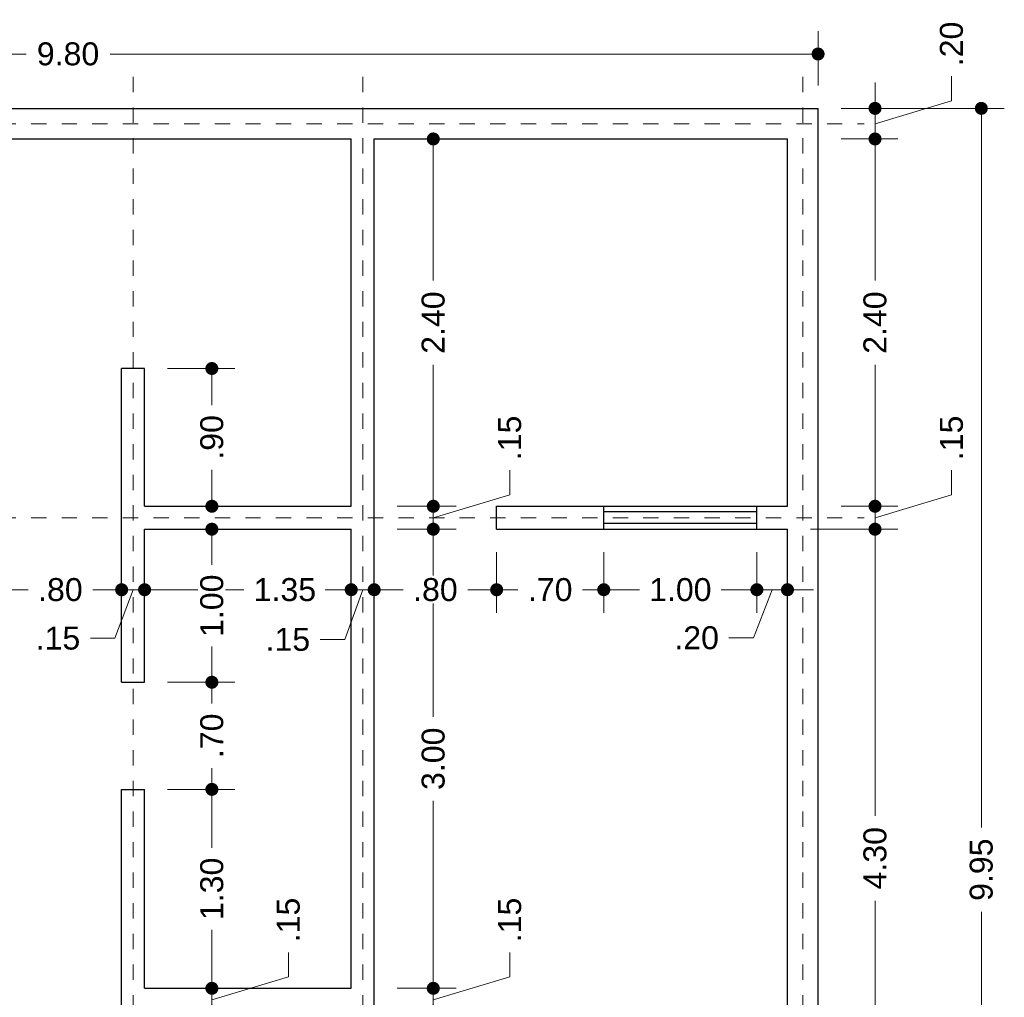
# Model space of a CAD drawing. Header units: millimetres. Extents: x 2561 to 2574.1, y 873.8 to 892.8.
# Tile 4 of 4: x 2567.7 to 2574.1, y 886.4 to 892.8. Entities that reach past the tile are written whole.
import ezdxf

# ---------------------------------------------------------------- set-up
doc = ezdxf.new("R2010")
doc.units = ezdxf.units.MM
doc.header["$LTSCALE"] = 0.001
doc.linetypes.add('CENTER2', pattern=[28.575, 19.05, -3.175, 3.175, -3.175])
for name, color, linetype, lineweight in [('Cotas', 7, 'Continuous', 18), ('Ejes', 7, 'CENTER2', 5), ('Muros', 7, 'Continuous', 30), ('Ventanas', 250, 'Continuous', 25)]:
    doc.layers.add(name, color=color, linetype=linetype, lineweight=lineweight)
doc.styles.get("Standard").update_dxf_attribs({"font": 'arial.ttf'})
doc.dimstyles.new('1-100', dxfattribs={"dimscale": 100, "dimtxt": 0.0015, "dimasz": 0.00085, "dimexe": 0.0015, "dimexo": 0.0015, "dimgap": 0.0008, "dimtad": 0, "dimzin": 4, "dimdsep": 46, "dimtxsty": 'Standard', "dimblk": 'DOT', "dimcen": 0.0009, "dimclrd": 256, "dimclre": 256, "dimclrt": 256, "dimadec": 0, "dimazin": 0, "dimtfac": 1, "dimtofl": 0, "dimtmove": 1, "dimatfit": 2, "dimfxl": 0.0015, "dimtfill": 1, "dimtolj": 1, "dimtzin": 4, "dimlwd": -1, "dimlwe": -1, "dimarcsym": 0})

# ---------------------------------------------------------------- blocks, each defined once
blk = doc.blocks.new('_DOT')
at = {"color": 0, "linetype": 'ByBlock'}
blk.add_line((-0.5, 0), (-1, 0), dxfattribs=at)
at = {"color": 0, "linetype": 'ByBlock', "const_width": 0.5}
blk.add_lwpolyline([(-0.25, 0, 1), (0.25, 0, 1)], format="xyb", close=True, dxfattribs=at)
blk = doc.blocks.new('*D4')
at = {"layer": 'Cotas', "transparency": 16777216}
for p, q in [((2563.0834, 892.3641), (2563.0834, 892.7193)), ((2572.8834, 892.3641), (2572.8834, 892.7193)), ((2563.1684, 892.5693), (2567.7089, 892.5693)), ((2572.7984, 892.5693), (2568.258, 892.5693))]:
    blk.add_line(p, q, dxfattribs=at)
at = {"layer": 'Defpoints', "color": 0, "transparency": 16777216}
for p in [(2572.8834, 892.5693), (2563.0834, 892.2141), (2572.8834, 892.2141)]:
    blk.add_point(p, dxfattribs=at)
at = {"layer": 'Cotas', "transparency": 16777216, "xscale": 0.08499999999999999, "yscale": 0.08499999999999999, "zscale": 0.08499999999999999, "rotation": 180}
blk.add_blockref('_DOT', (2563.0834, 892.5693), dxfattribs=at)
at = {"layer": 'Cotas', "transparency": 16777216, "xscale": 0.08499999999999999, "yscale": 0.08499999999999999, "zscale": 0.08499999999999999}
blk.add_blockref('_DOT', (2572.8834, 892.5693), dxfattribs=at)
at = {"layer": 'Cotas', "transparency": 16777216, "insert": (2567.9834, 892.5693), "char_height": 0.15, "attachment_point": 5, "bg_fill": 3, "box_fill_scale": 1.1, "bg_fill_color": 256, "bg_fill_true_color": 13158600, "bg_fill_transparency": 0}
blk.add_mtext('\\A1;9.80', dxfattribs=at)
blk = doc.blocks.new('*D36')
at = {"layer": 'Cotas', "transparency": 16777216}
for p, q in [((2570.8691, 886.539), (2570.8691, 886.699)), ((2570.3694, 886.5491), (2570.3694, 886.6341)), ((2570.3694, 886.3891), (2570.8691, 886.539)), ((2570.1334, 886.4641), (2570.5194, 886.4641)), ((2570.3694, 886.3141), (2570.3694, 886.4641)), ((2570.1334, 886.3141), (2570.5194, 886.3141)), ((2570.3694, 886.2291), (2570.3694, 886.1441))]:
    blk.add_line(p, q, dxfattribs=at)
at = {"layer": 'Defpoints', "color": 0, "transparency": 16777216}
for p in [(2569.9834, 886.4641), (2570.3694, 886.4641), (2569.9834, 886.3141)]:
    blk.add_point(p, dxfattribs=at)
at = {"layer": 'Cotas', "transparency": 16777216, "xscale": 0.08499999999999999, "yscale": 0.08499999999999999, "zscale": 0.08499999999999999}
for p, rotation in [((2570.3694, 886.4641), 270), ((2570.3694, 886.3141), 90)]:
    blk.add_blockref('_DOT', p, dxfattribs=dict(at, rotation=rotation))
at = {"layer": 'Cotas', "transparency": 16777216, "insert": (2570.8691, 886.9109), "char_height": 0.15, "attachment_point": 5, "rotation": 90, "bg_fill": 3, "box_fill_scale": 1.1, "bg_fill_color": 256, "bg_fill_true_color": 13158600, "bg_fill_transparency": 0}
blk.add_mtext('\\A1;.15', dxfattribs=at)
blk = doc.blocks.new('*D37')
at = {"layer": 'Cotas', "transparency": 16777216}
for p, q in [((2570.1334, 889.4641), (2570.5194, 889.4641)), ((2570.3694, 889.3791), (2570.3694, 888.2386)), ((2570.3694, 886.5491), (2570.3694, 887.6896)), ((2570.1334, 886.4641), (2570.5194, 886.4641))]:
    blk.add_line(p, q, dxfattribs=at)
at = {"layer": 'Defpoints', "color": 0, "transparency": 16777216}
for p in [(2569.9834, 889.4641), (2570.3694, 889.4641), (2569.9834, 886.4641)]:
    blk.add_point(p, dxfattribs=at)
at = {"layer": 'Cotas', "transparency": 16777216, "xscale": 0.08499999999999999, "yscale": 0.08499999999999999, "zscale": 0.08499999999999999}
for p, rotation in [((2570.3694, 889.4641), 90), ((2570.3694, 886.4641), 270)]:
    blk.add_blockref('_DOT', p, dxfattribs=dict(at, rotation=rotation))
at = {"layer": 'Cotas', "transparency": 16777216, "insert": (2570.3694, 887.9641), "char_height": 0.15, "attachment_point": 5, "rotation": 90, "bg_fill": 3, "box_fill_scale": 1.1, "bg_fill_color": 256, "bg_fill_true_color": 13158600, "bg_fill_transparency": 0}
blk.add_mtext('\\A1;3.00', dxfattribs=at)
blk = doc.blocks.new('*D38')
at = {"layer": 'Cotas', "transparency": 16777216}
for p, q in [((2570.8691, 889.689), (2570.8691, 889.849)), ((2570.3694, 889.6991), (2570.3694, 889.7841)), ((2570.3694, 889.5391), (2570.8691, 889.689)), ((2570.1334, 889.6141), (2570.5194, 889.6141)), ((2570.3694, 889.4641), (2570.3694, 889.6141)), ((2570.1334, 889.4641), (2570.5194, 889.4641)), ((2570.3694, 889.3791), (2570.3694, 889.2941))]:
    blk.add_line(p, q, dxfattribs=at)
at = {"layer": 'Defpoints', "color": 0, "transparency": 16777216}
for p in [(2569.9834, 889.6141), (2570.3694, 889.6141), (2569.9834, 889.4641)]:
    blk.add_point(p, dxfattribs=at)
at = {"layer": 'Cotas', "transparency": 16777216, "xscale": 0.08499999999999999, "yscale": 0.08499999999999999, "zscale": 0.08499999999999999}
for p, rotation in [((2570.3694, 889.6141), 270), ((2570.3694, 889.4641), 90)]:
    blk.add_blockref('_DOT', p, dxfattribs=dict(at, rotation=rotation))
at = {"layer": 'Cotas', "transparency": 16777216, "insert": (2570.8691, 890.0609), "char_height": 0.15, "attachment_point": 5, "rotation": 90, "bg_fill": 3, "box_fill_scale": 1.1, "bg_fill_color": 256, "bg_fill_true_color": 13158600, "bg_fill_transparency": 0}
blk.add_mtext('\\A1;.15', dxfattribs=at)
blk = doc.blocks.new('*D39')
at = {"layer": 'Cotas', "transparency": 16777216}
for p, q in [((2570.1334, 892.0141), (2570.5194, 892.0141)), ((2570.3694, 891.9291), (2570.3694, 891.0899)), ((2570.3694, 889.6991), (2570.3694, 890.5382)), ((2570.1334, 889.6141), (2570.5194, 889.6141))]:
    blk.add_line(p, q, dxfattribs=at)
at = {"layer": 'Defpoints', "color": 0, "transparency": 16777216}
for p in [(2569.9834, 892.0141), (2570.3694, 892.0141), (2569.9834, 889.6141)]:
    blk.add_point(p, dxfattribs=at)
at = {"layer": 'Cotas', "transparency": 16777216, "xscale": 0.08499999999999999, "yscale": 0.08499999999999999, "zscale": 0.08499999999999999}
for p, rotation in [((2570.3694, 892.0141), 90), ((2570.3694, 889.6141), 270)]:
    blk.add_blockref('_DOT', p, dxfattribs=dict(at, rotation=rotation))
at = {"layer": 'Cotas', "transparency": 16777216, "insert": (2570.3694, 890.8141), "char_height": 0.15, "attachment_point": 5, "rotation": 90, "bg_fill": 3, "box_fill_scale": 1.1, "bg_fill_color": 256, "bg_fill_true_color": 13158600, "bg_fill_transparency": 0}
blk.add_mtext('\\A1;2.40', dxfattribs=at)
blk = doc.blocks.new('*D43')
at = {"layer": 'Cotas', "transparency": 16777216}
for p, q in [((2568.6334, 890.5141), (2569.073, 890.5141)), ((2568.923, 890.4291), (2568.923, 890.2752)), ((2568.923, 889.6991), (2568.923, 889.8529)), ((2568.6334, 889.6141), (2569.073, 889.6141))]:
    blk.add_line(p, q, dxfattribs=at)
at = {"layer": 'Defpoints', "color": 0, "transparency": 16777216}
for p in [(2568.4834, 890.5141), (2568.923, 890.5141), (2568.4834, 889.6141)]:
    blk.add_point(p, dxfattribs=at)
at = {"layer": 'Cotas', "transparency": 16777216, "xscale": 0.08499999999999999, "yscale": 0.08499999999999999, "zscale": 0.08499999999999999}
for p, rotation in [((2568.923, 890.5141), 90), ((2568.923, 889.6141), 270)]:
    blk.add_blockref('_DOT', p, dxfattribs=dict(at, rotation=rotation))
at = {"layer": 'Cotas', "transparency": 16777216, "insert": (2568.923, 890.0641), "char_height": 0.15, "attachment_point": 5, "rotation": 90, "bg_fill": 3, "box_fill_scale": 1.1, "bg_fill_color": 256, "bg_fill_true_color": 13158600, "bg_fill_transparency": 0}
blk.add_mtext('\\A1;.90', dxfattribs=at)
blk = doc.blocks.new('*D44')
at = {"layer": 'Cotas', "transparency": 16777216}
for p, q in [((2568.6334, 889.4641), (2569.073, 889.4641)), ((2568.923, 889.3791), (2568.923, 889.2316)), ((2568.923, 888.5491), (2568.923, 888.6966)), ((2568.6334, 888.4641), (2569.073, 888.4641))]:
    blk.add_line(p, q, dxfattribs=at)
at = {"layer": 'Defpoints', "color": 0, "transparency": 16777216}
for p in [(2568.4834, 889.4641), (2568.923, 889.4641), (2568.4834, 888.4641)]:
    blk.add_point(p, dxfattribs=at)
at = {"layer": 'Cotas', "transparency": 16777216, "xscale": 0.08499999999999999, "yscale": 0.08499999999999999, "zscale": 0.08499999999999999}
for p, rotation in [((2568.923, 889.4641), 90), ((2568.923, 888.4641), 270)]:
    blk.add_blockref('_DOT', p, dxfattribs=dict(at, rotation=rotation))
at = {"layer": 'Cotas', "transparency": 16777216, "insert": (2568.923, 888.9641), "char_height": 0.15, "attachment_point": 5, "rotation": 90, "bg_fill": 3, "box_fill_scale": 1.1, "bg_fill_color": 256, "bg_fill_true_color": 13158600, "bg_fill_transparency": 0}
blk.add_mtext('\\A1;1.00', dxfattribs=at)
blk = doc.blocks.new('*D50')
at = {"layer": 'Cotas', "transparency": 16777216}
for p, q in [((2567.5334, 889.3141), (2567.5334, 888.9186)), ((2568.3334, 889.3141), (2568.3334, 888.9186)), ((2567.6184, 889.0686), (2567.7223, 889.0686)), ((2568.2484, 889.0686), (2568.1445, 889.0686))]:
    blk.add_line(p, q, dxfattribs=at)
at = {"layer": 'Defpoints', "color": 0, "transparency": 16777216}
for p in [(2567.5334, 889.4641), (2568.3334, 889.4641), (2568.3334, 889.0686)]:
    blk.add_point(p, dxfattribs=at)
at = {"layer": 'Cotas', "transparency": 16777216, "xscale": 0.08499999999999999, "yscale": 0.08499999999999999, "zscale": 0.08499999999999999, "rotation": 180}
blk.add_blockref('_DOT', (2567.5334, 889.0686), dxfattribs=at)
at = {"layer": 'Cotas', "transparency": 16777216, "xscale": 0.08499999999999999, "yscale": 0.08499999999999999, "zscale": 0.08499999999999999}
blk.add_blockref('_DOT', (2568.3334, 889.0686), dxfattribs=at)
at = {"layer": 'Cotas', "transparency": 16777216, "insert": (2567.9334, 889.0686), "char_height": 0.15, "attachment_point": 5, "bg_fill": 3, "box_fill_scale": 1.1, "bg_fill_color": 256, "bg_fill_true_color": 13158600, "bg_fill_transparency": 0}
blk.add_mtext('\\A1;.80', dxfattribs=at)
blk = doc.blocks.new('*D51')
at = {"layer": 'Cotas', "transparency": 16777216}
for p, q in [((2568.3334, 889.3141), (2568.3334, 888.9186)), ((2568.4834, 889.3141), (2568.4834, 888.9186)), ((2568.2484, 889.0686), (2568.1634, 889.0686)), ((2568.4084, 889.0686), (2568.2894, 888.7515)), ((2568.3334, 889.0686), (2568.4834, 889.0686)), ((2568.5684, 889.0686), (2568.6534, 889.0686)), ((2568.2894, 888.7515), (2568.1294, 888.7515))]:
    blk.add_line(p, q, dxfattribs=at)
at = {"layer": 'Defpoints', "color": 0, "transparency": 16777216}
for p in [(2568.3334, 889.4641), (2568.4834, 889.4641), (2568.4834, 889.0686)]:
    blk.add_point(p, dxfattribs=at)
at = {"layer": 'Cotas', "transparency": 16777216, "xscale": 0.08499999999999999, "yscale": 0.08499999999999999, "zscale": 0.08499999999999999}
blk.add_blockref('_DOT', (2568.3334, 889.0686), dxfattribs=at)
at = {"layer": 'Cotas', "transparency": 16777216, "xscale": 0.08499999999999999, "yscale": 0.08499999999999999, "zscale": 0.08499999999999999, "rotation": 180}
blk.add_blockref('_DOT', (2568.4834, 889.0686), dxfattribs=at)
at = {"layer": 'Cotas', "transparency": 16777216, "insert": (2567.9175, 888.7515), "char_height": 0.15, "attachment_point": 5, "bg_fill": 3, "box_fill_scale": 1.1, "bg_fill_color": 256, "bg_fill_true_color": 13158600, "bg_fill_transparency": 0}
blk.add_mtext('\\A1;.15', dxfattribs=at)
blk = doc.blocks.new('*D52')
at = {"layer": 'Cotas', "transparency": 16777216}
for p, q in [((2568.4834, 889.3141), (2568.4834, 888.9186)), ((2569.8334, 889.3141), (2569.8334, 888.9186)), ((2568.5684, 889.0686), (2569.1318, 889.0686)), ((2569.7484, 889.0686), (2569.6684, 889.0686))]:
    blk.add_line(p, q, dxfattribs=at)
at = {"layer": 'Defpoints', "color": 0, "transparency": 16777216}
for p in [(2568.4834, 889.4641), (2569.8334, 889.4641), (2569.8334, 889.0686)]:
    blk.add_point(p, dxfattribs=at)
at = {"layer": 'Cotas', "transparency": 16777216, "xscale": 0.08499999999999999, "yscale": 0.08499999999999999, "zscale": 0.08499999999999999, "rotation": 180}
blk.add_blockref('_DOT', (2568.4834, 889.0686), dxfattribs=at)
at = {"layer": 'Cotas', "transparency": 16777216, "xscale": 0.08499999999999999, "yscale": 0.08499999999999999, "zscale": 0.08499999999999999}
blk.add_blockref('_DOT', (2569.8334, 889.0686), dxfattribs=at)
at = {"layer": 'Cotas', "transparency": 16777216, "insert": (2569.4001, 889.0686), "char_height": 0.15, "attachment_point": 5, "bg_fill": 3, "box_fill_scale": 1.1, "bg_fill_color": 256, "bg_fill_true_color": 13158600, "bg_fill_transparency": 0}
blk.add_mtext('\\A1;1.35', dxfattribs=at)
blk = doc.blocks.new('*D53')
at = {"layer": 'Cotas', "transparency": 16777216}
for p, q in [((2569.8334, 889.3141), (2569.8334, 888.9186)), ((2569.9834, 889.3141), (2569.9834, 888.9186)), ((2569.7484, 889.0686), (2569.6634, 889.0686)), ((2569.9084, 889.0686), (2569.7914, 888.7434)), ((2569.8334, 889.0686), (2569.9834, 889.0686)), ((2570.0684, 889.0686), (2570.1534, 889.0686)), ((2569.7914, 888.7434), (2569.6314, 888.7434))]:
    blk.add_line(p, q, dxfattribs=at)
at = {"layer": 'Defpoints', "color": 0, "transparency": 16777216}
for p in [(2569.8334, 889.4641), (2569.9834, 889.4641), (2569.9834, 889.0686)]:
    blk.add_point(p, dxfattribs=at)
at = {"layer": 'Cotas', "transparency": 16777216, "xscale": 0.08499999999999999, "yscale": 0.08499999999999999, "zscale": 0.08499999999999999}
blk.add_blockref('_DOT', (2569.8334, 889.0686), dxfattribs=at)
at = {"layer": 'Cotas', "transparency": 16777216, "xscale": 0.08499999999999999, "yscale": 0.08499999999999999, "zscale": 0.08499999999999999, "rotation": 180}
blk.add_blockref('_DOT', (2569.9834, 889.0686), dxfattribs=at)
at = {"layer": 'Cotas', "transparency": 16777216, "insert": (2569.4194, 888.7434), "char_height": 0.15, "attachment_point": 5, "bg_fill": 3, "box_fill_scale": 1.1, "bg_fill_color": 256, "bg_fill_true_color": 13158600, "bg_fill_transparency": 0}
blk.add_mtext('\\A1;.15', dxfattribs=at)
blk = doc.blocks.new('*D54')
at = {"layer": 'Cotas', "transparency": 16777216}
for p, q in [((2569.9834, 889.3141), (2569.9834, 888.9186)), ((2570.7834, 889.3141), (2570.7834, 888.9186)), ((2570.0684, 889.0686), (2570.1723, 889.0686)), ((2570.6984, 889.0686), (2570.5945, 889.0686))]:
    blk.add_line(p, q, dxfattribs=at)
at = {"layer": 'Defpoints', "color": 0, "transparency": 16777216}
for p in [(2569.9834, 889.4641), (2570.7834, 889.4641), (2570.7834, 889.0686)]:
    blk.add_point(p, dxfattribs=at)
at = {"layer": 'Cotas', "transparency": 16777216, "xscale": 0.08499999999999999, "yscale": 0.08499999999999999, "zscale": 0.08499999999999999, "rotation": 180}
blk.add_blockref('_DOT', (2569.9834, 889.0686), dxfattribs=at)
at = {"layer": 'Cotas', "transparency": 16777216, "xscale": 0.08499999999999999, "yscale": 0.08499999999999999, "zscale": 0.08499999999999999}
blk.add_blockref('_DOT', (2570.7834, 889.0686), dxfattribs=at)
at = {"layer": 'Cotas', "transparency": 16777216, "insert": (2570.3834, 889.0686), "char_height": 0.15, "attachment_point": 5, "bg_fill": 3, "box_fill_scale": 1.1, "bg_fill_color": 256, "bg_fill_true_color": 13158600, "bg_fill_transparency": 0}
blk.add_mtext('\\A1;.80', dxfattribs=at)
blk = doc.blocks.new('*D55')
at = {"layer": 'Cotas', "transparency": 16777216}
for p, q in [((2570.7834, 889.3141), (2570.7834, 888.9186)), ((2571.4834, 889.3141), (2571.4834, 888.9186)), ((2570.8684, 889.0686), (2570.9223, 889.0686)), ((2571.3984, 889.0686), (2571.3445, 889.0686))]:
    blk.add_line(p, q, dxfattribs=at)
at = {"layer": 'Defpoints', "color": 0, "transparency": 16777216}
for p in [(2570.7834, 889.4641), (2571.4834, 889.4641), (2571.4834, 889.0686)]:
    blk.add_point(p, dxfattribs=at)
at = {"layer": 'Cotas', "transparency": 16777216, "xscale": 0.08499999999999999, "yscale": 0.08499999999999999, "zscale": 0.08499999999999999, "rotation": 180}
blk.add_blockref('_DOT', (2570.7834, 889.0686), dxfattribs=at)
at = {"layer": 'Cotas', "transparency": 16777216, "xscale": 0.08499999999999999, "yscale": 0.08499999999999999, "zscale": 0.08499999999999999}
blk.add_blockref('_DOT', (2571.4834, 889.0686), dxfattribs=at)
at = {"layer": 'Cotas', "transparency": 16777216, "insert": (2571.1334, 889.0686), "char_height": 0.15, "attachment_point": 5, "bg_fill": 3, "box_fill_scale": 1.1, "bg_fill_color": 256, "bg_fill_true_color": 13158600, "bg_fill_transparency": 0}
blk.add_mtext('\\A1;.70', dxfattribs=at)
blk = doc.blocks.new('*D56')
at = {"layer": 'Cotas', "transparency": 16777216}
for p, q in [((2571.4834, 889.3141), (2571.4834, 888.9186)), ((2572.4834, 889.3141), (2572.4834, 888.9186)), ((2571.5684, 889.0686), (2571.7159, 889.0686)), ((2572.3984, 889.0686), (2572.2509, 889.0686))]:
    blk.add_line(p, q, dxfattribs=at)
at = {"layer": 'Defpoints', "color": 0, "transparency": 16777216}
for p in [(2571.4834, 889.4641), (2572.4834, 889.4641), (2572.4834, 889.0686)]:
    blk.add_point(p, dxfattribs=at)
at = {"layer": 'Cotas', "transparency": 16777216, "xscale": 0.08499999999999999, "yscale": 0.08499999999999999, "zscale": 0.08499999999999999, "rotation": 180}
blk.add_blockref('_DOT', (2571.4834, 889.0686), dxfattribs=at)
at = {"layer": 'Cotas', "transparency": 16777216, "xscale": 0.08499999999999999, "yscale": 0.08499999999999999, "zscale": 0.08499999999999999}
blk.add_blockref('_DOT', (2572.4834, 889.0686), dxfattribs=at)
at = {"layer": 'Cotas', "transparency": 16777216, "insert": (2571.9834, 889.0686), "char_height": 0.15, "attachment_point": 5, "bg_fill": 3, "box_fill_scale": 1.1, "bg_fill_color": 256, "bg_fill_true_color": 13158600, "bg_fill_transparency": 0}
blk.add_mtext('\\A1;1.00', dxfattribs=at)
blk = doc.blocks.new('*D57')
at = {"layer": 'Cotas', "transparency": 16777216}
for p, q in [((2572.4834, 889.3141), (2572.4834, 888.9186)), ((2572.6834, 889.3141), (2572.6834, 888.9186)), ((2572.3984, 889.0686), (2572.3134, 889.0686)), ((2572.5834, 889.0686), (2572.4612, 888.7539)), ((2572.4834, 889.0686), (2572.6834, 889.0686)), ((2572.7684, 889.0686), (2572.8534, 889.0686)), ((2572.4612, 888.7539), (2572.3012, 888.7539))]:
    blk.add_line(p, q, dxfattribs=at)
at = {"layer": 'Defpoints', "color": 0, "transparency": 16777216}
for p in [(2572.4834, 889.4641), (2572.6834, 889.4641), (2572.6834, 889.0686)]:
    blk.add_point(p, dxfattribs=at)
at = {"layer": 'Cotas', "transparency": 16777216, "xscale": 0.08499999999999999, "yscale": 0.08499999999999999, "zscale": 0.08499999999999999}
blk.add_blockref('_DOT', (2572.4834, 889.0686), dxfattribs=at)
at = {"layer": 'Cotas', "transparency": 16777216, "xscale": 0.08499999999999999, "yscale": 0.08499999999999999, "zscale": 0.08499999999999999, "rotation": 180}
blk.add_blockref('_DOT', (2572.6834, 889.0686), dxfattribs=at)
at = {"layer": 'Cotas', "transparency": 16777216, "insert": (2572.09, 888.7539), "char_height": 0.15, "attachment_point": 5, "bg_fill": 3, "box_fill_scale": 1.1, "bg_fill_color": 256, "bg_fill_true_color": 13158600, "bg_fill_transparency": 0}
blk.add_mtext('\\A1;.20', dxfattribs=at)
blk = doc.blocks.new('*D58')
at = {"layer": 'Cotas', "transparency": 16777216}
for p, q in [((2568.6334, 888.4641), (2569.073, 888.4641)), ((2568.923, 888.3791), (2568.923, 888.3252)), ((2568.923, 887.8491), (2568.923, 887.9029)), ((2568.6334, 887.7641), (2569.073, 887.7641))]:
    blk.add_line(p, q, dxfattribs=at)
at = {"layer": 'Defpoints', "color": 0, "transparency": 16777216}
for p in [(2568.4834, 888.4641), (2568.4834, 887.7641), (2568.923, 887.7641)]:
    blk.add_point(p, dxfattribs=at)
at = {"layer": 'Cotas', "transparency": 16777216, "xscale": 0.08499999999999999, "yscale": 0.08499999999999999, "zscale": 0.08499999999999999}
for p, rotation in [((2568.923, 888.4641), 90), ((2568.923, 887.7641), 270)]:
    blk.add_blockref('_DOT', p, dxfattribs=dict(at, rotation=rotation))
at = {"layer": 'Cotas', "transparency": 16777216, "insert": (2568.923, 888.1141), "char_height": 0.15, "attachment_point": 5, "rotation": 90, "bg_fill": 3, "box_fill_scale": 1.1, "bg_fill_color": 256, "bg_fill_true_color": 13158600, "bg_fill_transparency": 0}
blk.add_mtext('\\A1;.70', dxfattribs=at)
blk = doc.blocks.new('*D59')
at = {"layer": 'Cotas', "transparency": 16777216}
for p, q in [((2568.6334, 887.7641), (2569.073, 887.7641)), ((2568.923, 887.6791), (2568.923, 887.3816)), ((2568.923, 886.5491), (2568.923, 886.8466)), ((2568.6334, 886.4641), (2569.073, 886.4641))]:
    blk.add_line(p, q, dxfattribs=at)
at = {"layer": 'Defpoints', "color": 0, "transparency": 16777216}
for p in [(2568.4834, 887.7641), (2568.4834, 886.4641), (2568.923, 886.4641)]:
    blk.add_point(p, dxfattribs=at)
at = {"layer": 'Cotas', "transparency": 16777216, "xscale": 0.08499999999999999, "yscale": 0.08499999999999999, "zscale": 0.08499999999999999}
for p, rotation in [((2568.923, 887.7641), 90), ((2568.923, 886.4641), 270)]:
    blk.add_blockref('_DOT', p, dxfattribs=dict(at, rotation=rotation))
at = {"layer": 'Cotas', "transparency": 16777216, "insert": (2568.923, 887.1141), "char_height": 0.15, "attachment_point": 5, "rotation": 90, "bg_fill": 3, "box_fill_scale": 1.1, "bg_fill_color": 256, "bg_fill_true_color": 13158600, "bg_fill_transparency": 0}
blk.add_mtext('\\A1;1.30', dxfattribs=at)
blk = doc.blocks.new('*D67')
at = {"layer": 'Cotas', "transparency": 16777216}
for p, q in [((2569.4228, 886.539), (2569.4228, 886.699)), ((2568.923, 886.5491), (2568.923, 886.6341)), ((2568.923, 886.3891), (2569.4228, 886.539)), ((2568.6334, 886.4641), (2569.073, 886.4641)), ((2568.923, 886.4641), (2568.923, 886.3141)), ((2568.6334, 886.3141), (2569.073, 886.3141)), ((2568.923, 886.2291), (2568.923, 886.1441))]:
    blk.add_line(p, q, dxfattribs=at)
at = {"layer": 'Defpoints', "color": 0, "transparency": 16777216}
for p in [(2568.4834, 886.4641), (2568.4834, 886.3141), (2568.923, 886.3141)]:
    blk.add_point(p, dxfattribs=at)
at = {"layer": 'Cotas', "transparency": 16777216, "xscale": 0.08499999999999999, "yscale": 0.08499999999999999, "zscale": 0.08499999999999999}
for p, rotation in [((2568.923, 886.4641), 270), ((2568.923, 886.3141), 90)]:
    blk.add_blockref('_DOT', p, dxfattribs=dict(at, rotation=rotation))
at = {"layer": 'Cotas', "transparency": 16777216, "insert": (2569.4228, 886.9109), "char_height": 0.15, "attachment_point": 5, "rotation": 90, "bg_fill": 3, "box_fill_scale": 1.1, "bg_fill_color": 256, "bg_fill_true_color": 13158600, "bg_fill_transparency": 0}
blk.add_mtext('\\A1;.15', dxfattribs=at)
blk = doc.blocks.new('*D71')
at = {"layer": 'Cotas', "transparency": 16777216}
for p, q in [((2573.0334, 892.2141), (2574.0999, 892.2141)), ((2573.9499, 892.1291), (2573.9499, 887.5144)), ((2573.9499, 882.3491), (2573.9499, 886.9637)), ((2573.0334, 882.2641), (2574.0999, 882.2641))]:
    blk.add_line(p, q, dxfattribs=at)
at = {"layer": 'Defpoints', "color": 0, "transparency": 16777216}
for p in [(2572.8834, 892.2141), (2573.9499, 892.2141), (2572.8834, 882.2641)]:
    blk.add_point(p, dxfattribs=at)
at = {"layer": 'Cotas', "transparency": 16777216, "xscale": 0.08499999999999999, "yscale": 0.08499999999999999, "zscale": 0.08499999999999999}
for p, rotation in [((2573.9499, 892.2141), 90), ((2573.9499, 882.2641), 270)]:
    blk.add_blockref('_DOT', p, dxfattribs=dict(at, rotation=rotation))
at = {"layer": 'Cotas', "transparency": 16777216, "insert": (2573.9499, 887.2391), "char_height": 0.15, "attachment_point": 5, "rotation": 90, "bg_fill": 3, "box_fill_scale": 1.1, "bg_fill_color": 256, "bg_fill_true_color": 13158600, "bg_fill_transparency": 0}
blk.add_mtext('\\A1;9.95', dxfattribs=at)
blk = doc.blocks.new('*D72')
at = {"layer": 'Cotas', "transparency": 16777216}
for p, q in [((2573.2554, 892.2991), (2573.2554, 892.3841)), ((2573.7552, 892.264), (2573.7552, 892.424)), ((2573.2554, 892.1141), (2573.7552, 892.264)), ((2573.0334, 892.2141), (2573.4054, 892.2141)), ((2573.2554, 892.2141), (2573.2554, 892.0141)), ((2573.0334, 892.0141), (2573.4054, 892.0141)), ((2573.2554, 891.9291), (2573.2554, 891.8441))]:
    blk.add_line(p, q, dxfattribs=at)
at = {"layer": 'Defpoints', "color": 0, "transparency": 16777216}
for p in [(2572.8834, 892.2141), (2572.8834, 892.0141), (2573.2554, 892.0141)]:
    blk.add_point(p, dxfattribs=at)
at = {"layer": 'Cotas', "transparency": 16777216, "xscale": 0.08499999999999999, "yscale": 0.08499999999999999, "zscale": 0.08499999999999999}
for p, rotation in [((2573.2554, 892.2141), 270), ((2573.2554, 892.0141), 90)]:
    blk.add_blockref('_DOT', p, dxfattribs=dict(at, rotation=rotation))
at = {"layer": 'Cotas', "transparency": 16777216, "insert": (2573.7552, 892.6351), "char_height": 0.15, "attachment_point": 5, "rotation": 90, "bg_fill": 3, "box_fill_scale": 1.1, "bg_fill_color": 256, "bg_fill_true_color": 13158600, "bg_fill_transparency": 0}
blk.add_mtext('\\A1;.20', dxfattribs=at)
blk = doc.blocks.new('*D73')
at = {"layer": 'Cotas', "transparency": 16777216}
for p, q in [((2573.0334, 892.0141), (2573.4054, 892.0141)), ((2573.2554, 891.9291), (2573.2554, 891.0899)), ((2573.2554, 889.6991), (2573.2554, 890.5382)), ((2573.0334, 889.6141), (2573.4054, 889.6141))]:
    blk.add_line(p, q, dxfattribs=at)
at = {"layer": 'Defpoints', "color": 0, "transparency": 16777216}
for p in [(2572.8834, 892.0141), (2572.8834, 889.6141), (2573.2554, 889.6141)]:
    blk.add_point(p, dxfattribs=at)
at = {"layer": 'Cotas', "transparency": 16777216, "xscale": 0.08499999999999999, "yscale": 0.08499999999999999, "zscale": 0.08499999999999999}
for p, rotation in [((2573.2554, 892.0141), 90), ((2573.2554, 889.6141), 270)]:
    blk.add_blockref('_DOT', p, dxfattribs=dict(at, rotation=rotation))
at = {"layer": 'Cotas', "transparency": 16777216, "insert": (2573.2554, 890.8141), "char_height": 0.15, "attachment_point": 5, "rotation": 90, "bg_fill": 3, "box_fill_scale": 1.1, "bg_fill_color": 256, "bg_fill_true_color": 13158600, "bg_fill_transparency": 0}
blk.add_mtext('\\A1;2.40', dxfattribs=at)
blk = doc.blocks.new('*D74')
at = {"layer": 'Cotas', "transparency": 16777216}
for p, q in [((2573.7552, 889.689), (2573.7552, 889.849)), ((2573.2554, 889.6991), (2573.2554, 889.7841)), ((2573.2554, 889.5391), (2573.7552, 889.689)), ((2573.0334, 889.6141), (2573.4054, 889.6141)), ((2573.2554, 889.6141), (2573.2554, 889.4641)), ((2572.8334, 889.4641), (2573.4054, 889.4641)), ((2573.2554, 889.3791), (2573.2554, 889.2941))]:
    blk.add_line(p, q, dxfattribs=at)
at = {"layer": 'Defpoints', "color": 0, "transparency": 16777216}
for p in [(2572.8834, 889.6141), (2572.6834, 889.4641), (2573.2554, 889.4641)]:
    blk.add_point(p, dxfattribs=at)
at = {"layer": 'Cotas', "transparency": 16777216, "xscale": 0.08499999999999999, "yscale": 0.08499999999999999, "zscale": 0.08499999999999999}
for p, rotation in [((2573.2554, 889.6141), 270), ((2573.2554, 889.4641), 90)]:
    blk.add_blockref('_DOT', p, dxfattribs=dict(at, rotation=rotation))
at = {"layer": 'Cotas', "transparency": 16777216, "insert": (2573.7552, 890.0609), "char_height": 0.15, "attachment_point": 5, "rotation": 90, "bg_fill": 3, "box_fill_scale": 1.1, "bg_fill_color": 256, "bg_fill_true_color": 13158600, "bg_fill_transparency": 0}
blk.add_mtext('\\A1;.15', dxfattribs=at)
blk = doc.blocks.new('*D75')
at = {"layer": 'Cotas', "transparency": 16777216}
for p, q in [((2572.8334, 889.4641), (2573.4054, 889.4641)), ((2573.2554, 889.3791), (2573.2554, 887.5916)), ((2573.2554, 885.2491), (2573.2554, 887.0365)), ((2573.0334, 885.1641), (2573.4054, 885.1641))]:
    blk.add_line(p, q, dxfattribs=at)
at = {"layer": 'Defpoints', "color": 0, "transparency": 16777216}
for p in [(2572.6834, 889.4641), (2572.8834, 885.1641), (2573.2554, 885.1641)]:
    blk.add_point(p, dxfattribs=at)
at = {"layer": 'Cotas', "transparency": 16777216, "xscale": 0.08499999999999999, "yscale": 0.08499999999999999, "zscale": 0.08499999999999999}
for p, rotation in [((2573.2554, 889.4641), 90), ((2573.2554, 885.1641), 270)]:
    blk.add_blockref('_DOT', p, dxfattribs=dict(at, rotation=rotation))
at = {"layer": 'Cotas', "transparency": 16777216, "insert": (2573.2554, 887.3141), "char_height": 0.15, "attachment_point": 5, "rotation": 90, "bg_fill": 3, "box_fill_scale": 1.1, "bg_fill_color": 256, "bg_fill_true_color": 13158600, "bg_fill_transparency": 0}
blk.add_mtext('\\A1;4.30', dxfattribs=at)

msp = doc.modelspace()

# ---------------------------------------------------------------- linework, layer by layer
at = {"layer": 'Ejes', "linetype": 'CENTER2'}
for p, q in [((2568.4084, 874.5202), (2568.4084, 892.5141)), ((2569.9084, 874.5202), (2569.9084, 892.5141)), ((2572.7834, 874.5202), (2572.7834, 892.5141)), ((2561.7417, 892.1141), (2573.1834, 892.1141)), ((2561.7417, 889.5391), (2573.1834, 889.5391))]:
    msp.add_line(p, q, dxfattribs=at)
at = {"layer": 'Muros'}
for p, q in [((2563.0834, 892.2141), (2572.8834, 892.2141)), ((2572.8834, 882.2641), (2572.8834, 892.2141)), ((2566.8334, 892.0141), (2569.8334, 892.0141)), ((2569.8334, 889.6141), (2569.8334, 892.0141)), ((2569.9834, 886.3141), (2569.9834, 892.0141)), ((2569.9834, 892.0141), (2572.6834, 892.0141)), ((2572.6834, 889.6141), (2572.6834, 892.0141)), ((2568.3334, 888.4641), (2568.3334, 890.5141)), ((2568.4834, 890.5141), (2568.3334, 890.5141)), ((2568.4834, 889.6141), (2568.4834, 890.5141)), ((2568.4834, 889.6141), (2569.8334, 889.6141)), ((2570.7834, 889.4641), (2570.7834, 889.6141)), ((2570.7834, 889.6141), (2572.6834, 889.6141)), ((2570.7834, 889.4641), (2572.6834, 889.4641)), ((2572.6834, 885.1641), (2572.6834, 889.4641)), ((2568.3334, 888.4641), (2568.4834, 888.4641)), ((2568.3334, 885.0141), (2568.3334, 887.7641)), ((2568.3334, 887.7641), (2568.4834, 887.7641)), ((2568.4834, 886.4641), (2568.4834, 887.7641)), ((2568.4834, 886.4641), (2569.8334, 886.4641))]:
    msp.add_line(p, q, dxfattribs=at)
at = {"layer": 'Ventanas'}
for p, q in [((2571.4834, 889.4641), (2571.4834, 889.6141)), ((2572.4834, 889.4641), (2572.4834, 889.6141)), ((2572.4834, 889.5766), (2571.4834, 889.5766)), ((2572.4834, 889.5016), (2571.4834, 889.5016))]:
    msp.add_line(p, q, dxfattribs=at)

# ---------------------------------------------------------------- dimensions: what is measured, and where the dimension line sits
at = {"layer": 'Cotas'}
dim = msp.add_linear_dim(base=(2569.8334, 889.0686), p1=(2568.4834, 889.4641), p2=(2569.8334, 889.4641), dimstyle='1-100', override={"dimjust": 2}, dxfattribs=at)
dim.commit()
dim.dimension.update_dxf_attribs({"geometry": '*D52', "text_midpoint": (2569.4001, 889.0686)})

# ---------------------------------------------------------------- next in the draw order: linework, layer by layer
at = {"layer": 'Muros'}
for p, q in [((2568.4834, 888.4641), (2568.4834, 889.4641)), ((2568.4834, 889.4641), (2569.8334, 889.4641)), ((2569.8334, 886.4641), (2569.8334, 889.4641))]:
    msp.add_line(p, q, dxfattribs=at)

# ---------------------------------------------------------------- next in the draw order: dimensions: what is measured, and where the dimension line sits
at = {"layer": 'Cotas'}
for base, p1, p2, picture, middle in [((2572.8834, 892.5693), (2563.0834, 892.2141), (2572.8834, 892.2141), '*D4', (2567.9834, 892.5693)), ((2568.3334, 889.0686), (2567.5334, 889.4641), (2568.3334, 889.4641), '*D50', (2567.9334, 889.0686))]:
    dim = msp.add_linear_dim(base=base, p1=p1, p2=p2, dimstyle='1-100', dxfattribs=at)
    dim.commit()
    dim.dimension.update_dxf_attribs({"geometry": picture, "text_midpoint": middle})
for base, p1, p2, picture, middle in [((2568.923, 890.5141), (2568.4834, 889.6141), (2568.4834, 890.5141), '*D43', (2568.923, 890.0641)), ((2570.3694, 886.4641), (2569.9834, 886.3141), (2569.9834, 886.4641), '*D36', (2570.8691, 886.779))]:
    dim = msp.add_linear_dim(base=base, p1=p1, p2=p2, angle=90, dimstyle='1-100', dxfattribs=at)
    dim.commit()
    dim.dimension.update_dxf_attribs({"geometry": picture, "text_midpoint": middle})

# ---------------------------------------------------------------- next in the draw order: dimensions: what is measured, and where the dimension line sits
dim = msp.add_linear_dim(base=(2570.3694, 889.4641), p1=(2569.9834, 886.4641), p2=(2569.9834, 889.4641), angle=90, dimstyle='1-100', dxfattribs=at)
dim.commit()
dim.dimension.update_dxf_attribs({"geometry": '*D37', "text_midpoint": (2570.3694, 887.9641)})
dim = msp.add_linear_dim(base=(2568.4834, 889.0686), p1=(2568.3334, 889.4641), p2=(2568.4834, 889.4641), dimstyle='1-100', dxfattribs=at)
dim.commit()
dim.dimension.update_dxf_attribs({"geometry": '*D51', "text_midpoint": (2568.0494, 888.7515), "dimtype": 160})

# ---------------------------------------------------------------- next in the draw order: dimensions: what is measured, and where the dimension line sits
for base, p1, p2, picture, middle in [((2570.3694, 889.6141), (2569.9834, 889.4641), (2569.9834, 889.6141), '*D38', (2570.8691, 889.929)), ((2568.923, 889.4641), (2568.4834, 888.4641), (2568.4834, 889.4641), '*D44', (2568.923, 888.9641))]:
    dim = msp.add_linear_dim(base=base, p1=p1, p2=p2, angle=90, dimstyle='1-100', dxfattribs=at)
    dim.commit()
    dim.dimension.update_dxf_attribs({"geometry": picture, "text_midpoint": middle})

# ---------------------------------------------------------------- next in the draw order: dimensions: what is measured, and where the dimension line sits
dim = msp.add_linear_dim(base=(2570.3694, 892.0141), p1=(2569.9834, 889.6141), p2=(2569.9834, 892.0141), angle=90, dimstyle='1-100', dxfattribs=at)
dim.commit()
dim.dimension.update_dxf_attribs({"geometry": '*D39', "text_midpoint": (2570.3694, 890.8141)})
dim = msp.add_linear_dim(base=(2569.9834, 889.0686), p1=(2569.8334, 889.4641), p2=(2569.9834, 889.4641), dimstyle='1-100', dxfattribs=at)
dim.commit()
dim.dimension.update_dxf_attribs({"geometry": '*D53', "text_midpoint": (2569.5514, 888.7434), "dimtype": 160})
dim = msp.add_linear_dim(base=(2568.923, 887.7641), p1=(2568.4834, 888.4641), p2=(2568.4834, 887.7641), angle=90, dimstyle='1-100', dxfattribs=at)
dim.commit()
dim.dimension.update_dxf_attribs({"geometry": '*D58', "text_midpoint": (2568.923, 888.1141), "dimtype": 160})

# ---------------------------------------------------------------- next in the draw order: dimensions: what is measured, and where the dimension line sits
dim = msp.add_linear_dim(base=(2570.7834, 889.0686), p1=(2569.9834, 889.4641), p2=(2570.7834, 889.4641), dimstyle='1-100', dxfattribs=at)
dim.commit()
dim.dimension.update_dxf_attribs({"geometry": '*D54', "text_midpoint": (2570.3834, 889.0686)})
dim = msp.add_linear_dim(base=(2568.923, 886.4641), p1=(2568.4834, 887.7641), p2=(2568.4834, 886.4641), angle=90, dimstyle='1-100', dxfattribs=at)
dim.commit()
dim.dimension.update_dxf_attribs({"geometry": '*D59', "text_midpoint": (2568.923, 887.1141)})

# ---------------------------------------------------------------- next in the draw order: dimensions: what is measured, and where the dimension line sits
dim = msp.add_linear_dim(base=(2571.4834, 889.0686), p1=(2570.7834, 889.4641), p2=(2571.4834, 889.4641), dimstyle='1-100', dxfattribs=at)
dim.commit()
dim.dimension.update_dxf_attribs({"geometry": '*D55', "text_midpoint": (2571.1334, 889.0686), "dimtype": 160})
dim = msp.add_linear_dim(base=(2568.923, 886.3141), p1=(2568.4834, 886.4641), p2=(2568.4834, 886.3141), angle=90, dimstyle='1-100', dxfattribs=at)
dim.commit()
dim.dimension.update_dxf_attribs({"geometry": '*D67', "text_midpoint": (2569.4228, 886.779)})

# ---------------------------------------------------------------- next in the draw order: dimensions: what is measured, and where the dimension line sits
dim = msp.add_linear_dim(base=(2572.4834, 889.0686), p1=(2571.4834, 889.4641), p2=(2572.4834, 889.4641), dimstyle='1-100', dxfattribs=at)
dim.commit()
dim.dimension.update_dxf_attribs({"geometry": '*D56', "text_midpoint": (2571.9834, 889.0686)})

# ---------------------------------------------------------------- next in the draw order: dimensions: what is measured, and where the dimension line sits
dim = msp.add_linear_dim(base=(2572.6834, 889.0686), p1=(2572.4834, 889.4641), p2=(2572.6834, 889.4641), dimstyle='1-100', dxfattribs=at)
dim.commit()
dim.dimension.update_dxf_attribs({"geometry": '*D57', "text_midpoint": (2572.2212, 888.7539), "dimtype": 160})

# ---------------------------------------------------------------- next in the draw order: dimensions: what is measured, and where the dimension line sits
dim = msp.add_linear_dim(base=(2573.9499, 892.2141), p1=(2572.8834, 882.2641), p2=(2572.8834, 892.2141), angle=90, dimstyle='1-100', dxfattribs=at)
dim.commit()
dim.dimension.update_dxf_attribs({"geometry": '*D71', "text_midpoint": (2573.9499, 887.2391)})

# ---------------------------------------------------------------- next in the draw order: dimensions: what is measured, and where the dimension line sits
dim = msp.add_linear_dim(base=(2573.2554, 892.0141), p1=(2572.8834, 892.2141), p2=(2572.8834, 892.0141), angle=90, dimstyle='1-100', dxfattribs=at)
dim.commit()
dim.dimension.update_dxf_attribs({"geometry": '*D72', "text_midpoint": (2573.7552, 892.504)})

# ---------------------------------------------------------------- next in the draw order: dimensions: what is measured, and where the dimension line sits
dim = msp.add_linear_dim(base=(2573.2554, 889.6141), p1=(2572.8834, 892.0141), p2=(2572.8834, 889.6141), angle=90, dimstyle='1-100', dxfattribs=at)
dim.commit()
dim.dimension.update_dxf_attribs({"geometry": '*D73', "text_midpoint": (2573.2554, 890.8141)})

# ---------------------------------------------------------------- next in the draw order: dimensions: what is measured, and where the dimension line sits
dim = msp.add_linear_dim(base=(2573.2554, 889.4641), p1=(2572.8834, 889.6141), p2=(2572.6834, 889.4641), angle=90, dimstyle='1-100', dxfattribs=at)
dim.commit()
dim.dimension.update_dxf_attribs({"geometry": '*D74', "text_midpoint": (2573.7552, 889.929)})

# ---------------------------------------------------------------- next in the draw order: dimensions: what is measured, and where the dimension line sits
dim = msp.add_linear_dim(base=(2573.2554, 885.1641), p1=(2572.6834, 889.4641), p2=(2572.8834, 885.1641), angle=90, dimstyle='1-100', dxfattribs=at)
dim.commit()
dim.dimension.update_dxf_attribs({"geometry": '*D75', "text_midpoint": (2573.2554, 887.3141)})

doc.saveas('drawing.dxf')
